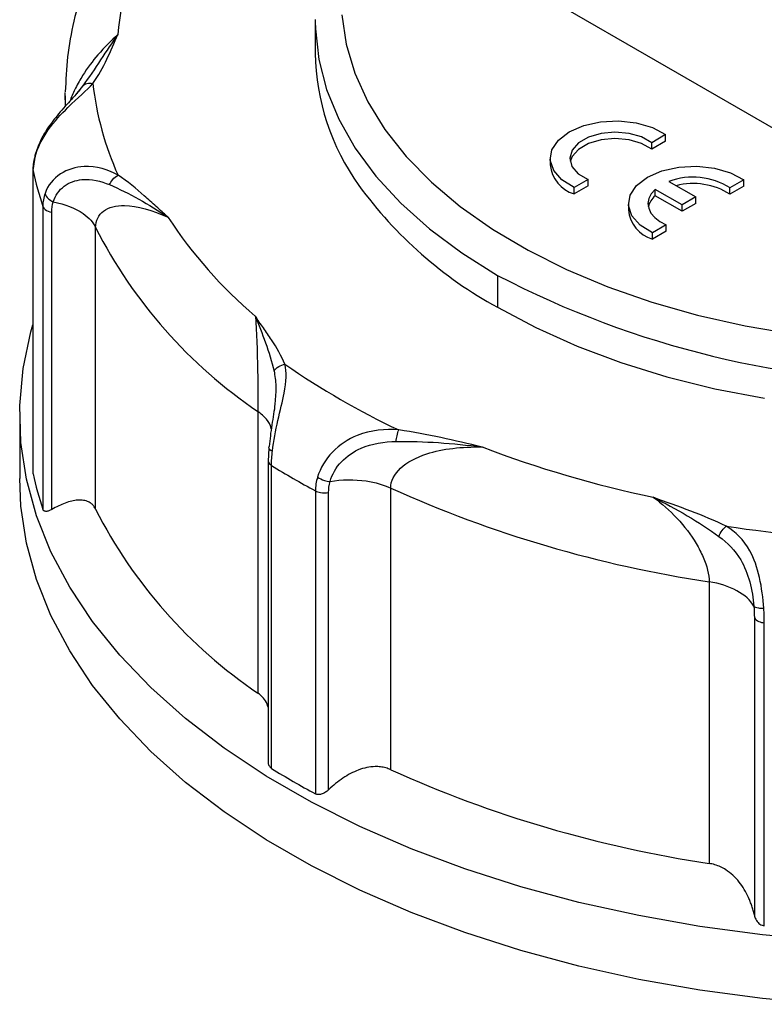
# Model space of a CAD drawing. Header units: inches. Extents: x 0 to 22, y 0 to 17.
# Tile 5 of 8: x 14.4 to 15.5, y 13.4 to 14.9. Entities that reach past the tile are written whole.
import ezdxf

# ---------------------------------------------------------------- set-up
doc = ezdxf.new("R2010")
doc.units = ezdxf.units.IN
doc.header["$LTSCALE"] = 2
doc.header["$MEASUREMENT"] = 0

msp = doc.modelspace()

# ---------------------------------------------------------------- linework, layer by layer
for p, q in [((15.8577, 14.5768), (15.1478, 14.9866)), ((14.8541, 14.9212), (14.8541, 14.9183)), ((14.8541, 14.9183), (14.8541, 14.8701)), ((14.5023, 14.8203), (14.4918, 14.8071)), ((14.4761, 14.8058), (14.4761, 14.7897)), ((14.4763, 14.7925), (14.4761, 14.8058)), ((15.384, 14.747), (15.363, 14.7348)), ((15.384, 14.7373), (15.384, 14.747)), ((15.384, 14.7373), (15.363, 14.7252)), ((15.363, 14.7252), (15.363, 14.7348)), ((14.4307, 14.7165), (14.4277, 14.6959)), ((15.2094, 14.711), (15.2094, 14.7014)), ((14.4273, 14.6936), (14.4273, 14.2354)), ((14.4275, 14.2341), (14.4275, 14.6922)), ((15.2666, 14.6792), (15.2456, 14.667)), ((15.2666, 14.6695), (15.2456, 14.6574)), ((15.2456, 14.6574), (15.2456, 14.667)), ((15.2666, 14.6695), (15.2666, 14.6792)), ((15.389, 14.6762), (15.4296, 14.6528)), ((15.5024, 14.6787), (15.4813, 14.6665)), ((15.5024, 14.669), (15.4813, 14.6569)), ((15.4813, 14.6569), (15.4813, 14.6665)), ((15.5024, 14.669), (15.5024, 14.6787)), ((15.4088, 14.6407), (15.3681, 14.6642)), ((15.3681, 14.6545), (15.3681, 14.6642)), ((15.4088, 14.6311), (15.3681, 14.6545)), ((15.4296, 14.6528), (15.4088, 14.6407)), ((15.4296, 14.6431), (15.4296, 14.6528)), ((14.4422, 14.6386), (14.4422, 14.1805)), ((15.3277, 14.6427), (15.3277, 14.6331)), ((15.4296, 14.6431), (15.4088, 14.6311)), ((15.4088, 14.6311), (15.4088, 14.6407)), ((14.4558, 14.1803), (14.4558, 14.6299)), ((14.5221, 14.1805), (14.5221, 14.6065)), ((15.3849, 14.6109), (15.3639, 14.5987)), ((15.3849, 14.6012), (15.3849, 14.6109)), ((15.3849, 14.6012), (15.3639, 14.5891)), ((15.3639, 14.5891), (15.3639, 14.5987)), ((15.1297, 14.5342), (15.1297, 14.486)), ((14.4072, 14.3236), (14.4072, 14.2272)), ((14.7675, 14.3285), (14.7675, 13.9026)), ((14.7838, 14.2731), (14.7828, 14.2534)), ((14.7827, 14.2545), (14.7827, 13.8008)), ((14.788, 13.7887), (14.788, 14.2468)), ((14.8545, 14.2084), (14.8545, 13.7503)), ((14.8743, 13.7564), (14.8743, 14.206)), ((14.9682, 13.7867), (14.9682, 14.2126)), ((15.4497, 14.071), (15.4497, 13.6451)), ((15.5181, 14.0166), (15.5181, 13.567)), ((15.5332, 13.5507), (15.5332, 14.0088))]:
    msp.add_line(p, q)
at = {"flags": 128}
for points in [[(14.8943, 14.9282), (14.9009, 14.8838), (14.9141, 14.8399), (14.9337, 14.7967), (14.9596, 14.7548), (14.9917, 14.7142), (15.0297, 14.6754), (15.0733, 14.6386), (15.1222, 14.6041), (15.176, 14.5721), (15.2343, 14.5429), (15.2968, 14.5167), (15.3629, 14.4937), (15.4322, 14.474), (15.5042, 14.4578), (15.5783, 14.4453)], [(14.8541, 14.9183), (14.8543, 14.9068), (14.8594, 14.8608), (14.8712, 14.8152), (14.8897, 14.7703), (14.9147, 14.7265), (14.946, 14.6841), (14.9835, 14.6434), (15.0268, 14.6047), (15.0756, 14.5682), (15.1297, 14.5342)], [(14.4761, 14.8058), (14.4761, 14.8076), (14.4762, 14.8109)], [(15.2456, 14.667), (15.227, 14.6786), (15.2147, 14.6927), (15.2095, 14.7082), (15.212, 14.7239), (15.2218, 14.7386), (15.2382, 14.7512), (15.2601, 14.7607), (15.2856, 14.7664), (15.3128, 14.7678), (15.3396, 14.7648), (15.364, 14.7577), (15.384, 14.747)], [(15.363, 14.7348), (15.3477, 14.7435), (15.3286, 14.749), (15.3074, 14.7508), (15.2863, 14.7488), (15.2673, 14.7432), (15.2522, 14.7344), (15.2424, 14.7235), (15.2389, 14.7113), (15.2421, 14.6991), (15.2517, 14.688), (15.2666, 14.6792)], [(15.363, 14.7252), (15.3477, 14.7338), (15.3286, 14.7393), (15.3074, 14.7412), (15.2863, 14.7392), (15.2673, 14.7335), (15.2522, 14.7248), (15.2424, 14.7138), (15.2395, 14.7062)], [(15.3639, 14.5987), (15.3453, 14.6103), (15.333, 14.6244), (15.3279, 14.6399), (15.3303, 14.6556), (15.3401, 14.6703), (15.3566, 14.6829), (15.3784, 14.6924), (15.4039, 14.6981), (15.4311, 14.6995), (15.4579, 14.6965), (15.4823, 14.6894), (15.5024, 14.6787)], [(15.3681, 14.6642), (15.3622, 14.6576), (15.3586, 14.6504), (15.3573, 14.643), (15.3584, 14.6356), (15.3618, 14.6285), (15.3676, 14.6218), (15.3753, 14.6159), (15.3849, 14.6109)], [(15.1297, 14.486), (15.1878, 14.4552), (15.2502, 14.4273), (15.3164, 14.4024), (15.386, 14.3809), (15.4585, 14.3629), (15.5333, 14.3484)], [(15.6259, 13.5284), (15.5302, 13.5372), (15.4358, 13.5498), (15.3432, 13.5661), (15.2528, 13.5861), (15.165, 13.6098), (15.0803, 13.6369), (14.999, 13.6673), (14.9217, 13.701), (14.8485, 13.7377), (14.7801, 13.7772), (14.7165, 13.8194), (14.6582, 13.8641), (14.6054, 13.911), (14.5585, 13.9599), (14.5175, 14.0106), (14.4828, 14.0628), (14.4545, 14.1163), (14.4327, 14.1707), (14.4176, 14.226), (14.4091, 14.2817), (14.4074, 14.3376), (14.4125, 14.3934), (14.4243, 14.4489), (14.4273, 14.4595)], [(15.6259, 13.432), (15.5302, 13.4407), (15.4358, 13.4533), (15.3432, 13.4697), (15.2528, 13.4897), (15.165, 13.5133), (15.0803, 13.5404), (14.999, 13.5709), (14.9217, 13.6046), (14.8485, 13.6412), (14.7801, 13.6808), (14.7165, 13.723), (14.6582, 13.7676), (14.6054, 13.8145), (14.5585, 13.8635), (14.5175, 13.9141), (14.4828, 13.9663), (14.4545, 14.0198), (14.4327, 14.0743), (14.4176, 14.1295), (14.4091, 14.1852), (14.4072, 14.2272)]]:
    msp.add_lwpolyline(points, dxfattribs=at)
for centre, radius, start, end in [((15.0016, 14.8653), 0.447, 153.5833, 175.7324), ((15.2065, 14.8757), 0.3525, 180.9062, 215.6315), ((14.9752, 14.8753), 0.4601, 186.3512, 204.333), ((15.2603, 14.7064), 0.0512, 185.5992, 253.2002), ((14.9101, 14.7958), 0.4936, 192.1161, 198.5682), ((15.4255, 14.5791), 0.1037, 57.4381, 110.5916), ((15.4344, 15.044), 0.6358, 215.9971, 241.36), ((15.4257, 14.5698), 0.1033, 57.4435, 104.424), ((15.3877, 14.6308), 0.0308, 129.5311, 166.5841), ((15.2129, 15.0021), 0.6945, 213.1842, 229.6803), ((15.3787, 14.6381), 0.0512, 185.5992, 253.2002), ((15.1821, 14.9417), 0.7403, 206.9308, 235.9337), ((15.795, 15.812), 1.4406, 242.4932, 297.5068), ((15.4948, 15.3902), 1.205, 235.2759, 244.7295), ((15.7188, 15.8785), 1.7167, 249.1032, 258.115), ((14.9101, 14.3377), 0.4936, 192.1161, 198.5682), ((15.4704, 15.3521), 1.299, 238.3104, 241.695), ((15.7166, 15.8675), 1.8162, 245.6676, 261.5507), ((15.1821, 14.5158), 0.7403, 206.9308, 235.9337), ((15.792, 16.2902), 2.1586, 261.5725, 267.9791), ((15.4704, 14.894), 1.299, 238.3104, 241.695), ((15.7166, 15.4416), 1.8162, 245.6676, 261.5507)]:
    msp.add_arc(centre, radius, start, end)
for points, knots in [([(14.5662, 15.0973), (14.562, 15.0908), (14.5471, 15.0674), (14.5255, 15.0259), (14.5037, 14.9728), (14.4883, 14.919), (14.4784, 14.8652), (14.4769, 14.8293), (14.4762, 14.8116)], [0, 0, 0, 0, 0.073322, 0.262508, 0.4503, 0.636257, 0.820543, 1, 1, 1, 1]), ([(14.5558, 14.8985), (14.5457, 14.889), (14.5275, 14.8718), (14.5056, 14.8426), (14.4921, 14.8186), (14.4856, 14.8052), (14.4838, 14.7986), (14.4837, 14.7982)], [0, 0, 0, 0, 0.3879241, 0.693697, 0.8511032, 0.9900285, 1, 1, 1, 1]), ([(14.5558, 14.8985), (14.5558, 14.8985), (14.5558, 14.8985), (14.5381, 14.8745), (14.5215, 14.8464), (14.5023, 14.8203)], [-3.401708, -3.401708, -3.401708, -3.401708, -3.396039, -3.396039, 0, 0, 0, 0]), ([(14.498, 14.8146), (14.494, 14.81), (14.4852, 14.7997), (14.4669, 14.7799), (14.45, 14.7583), (14.4373, 14.7367), (14.4328, 14.723), (14.4303, 14.7156)], [0, 0, 0, 0, 0.200594, 0.445114, 0.661608, 0.814671, 1, 1, 1, 1]), ([(14.4304, 14.7133), (14.4341, 14.7272), (14.4488, 14.7556), (14.486, 14.7952), (14.5083, 14.8141), (14.5179, 14.8244)], [-3.433497, -3.433497, -3.433497, -3.433497, -2.452498, -1.471499, 0, 0, 0, 0]), ([(14.4309, 14.7165), (14.4306, 14.7162), (14.4299, 14.7153), (14.4302, 14.7141), (14.4304, 14.7133)], [0, 0, 0, 0, 0.322823, 1, 1, 1, 1]), ([(14.4279, 14.6959), (14.4277, 14.6957), (14.4271, 14.6945), (14.4273, 14.6932), (14.4275, 14.6922)], [0, 0, 0, 0, 0.17482, 1, 1, 1, 1]), ([(14.556, 14.6857), (14.5413, 14.6939), (14.5111, 14.7036), (14.4666, 14.6909), (14.4498, 14.6703), (14.4455, 14.6582)], [0, 0, 0, 0, 1.471499, 2.452498, 3.433497, 3.433497, 3.433497, 3.433497]), ([(14.458, 14.6455), (14.4609, 14.6551), (14.4729, 14.6716), (14.5059, 14.6829), (14.5302, 14.6769), (14.5431, 14.6714)], [0, 0, 0, 0, 0.980999, 1.961998, 3.433497, 3.433497, 3.433497, 3.433497]), ([(14.5431, 14.6714), (14.5443, 14.674), (14.5479, 14.68), (14.553, 14.6843), (14.556, 14.6857)], [0, 0, 0, 0, 0.428571, 1, 1, 1, 1]), ([(14.6317, 14.622), (14.6317, 14.622), (14.6316, 14.6221), (14.6316, 14.6221), (14.6316, 14.6221), (14.6315, 14.6222), (14.6315, 14.6222), (14.6313, 14.6224), (14.631, 14.6227), (14.6303, 14.6233), (14.629, 14.6245), (14.6264, 14.6268), (14.6211, 14.6316), (14.6107, 14.6412), (14.5899, 14.6602), (14.5706, 14.676), (14.556, 14.6857)], [0, 0, 0, 0, 0.000488, 0.000488, 0.000977, 0.000977, 0.001953, 0.003906, 0.007812, 0.015625, 0.03125, 0.0625, 0.125, 0.25, 0.5, 1, 1, 1, 1]), ([(14.5431, 14.6714), (14.573, 14.6587), (14.6019, 14.6417), (14.6316, 14.6221), (14.6317, 14.622), (14.6317, 14.622)], [-0.002233, -0.002233, -0.002233, -0.002233, 3.393807, 3.393807, 3.39604, 3.39604, 3.39604, 3.39604]), ([(14.4455, 14.6582), (14.4461, 14.6555), (14.4494, 14.6505), (14.4553, 14.6468), (14.458, 14.6455)], [0, 0, 0, 0, 0.571429, 1, 1, 1, 1]), ([(14.4422, 14.6386), (14.4428, 14.6369), (14.4458, 14.633), (14.4519, 14.6306), (14.4558, 14.6299)], [0, 0, 0, 0, 0.428571, 1, 1, 1, 1]), ([(14.458, 14.6455), (14.4756, 14.6422), (14.5033, 14.6312), (14.5185, 14.6142), (14.5221, 14.6065)], [0, 0, 0, 0, 0.5491585, 0.9610274, 0.9610274, 0.9610274, 0.9610274]), ([(14.5221, 14.6065), (14.5221, 14.617), (14.5308, 14.6346), (14.5696, 14.6438), (14.6079, 14.633), (14.6317, 14.622)], [-7.772316, -7.772316, -7.772316, -7.772316, -5.551654, -3.330992, 0, 0, 0, 0]), ([(14.8084, 14.3998), (14.8032, 14.4124), (14.7923, 14.4307), (14.7778, 14.4517), (14.7716, 14.4606), (14.7675, 14.4666), (14.7656, 14.4696), (14.7636, 14.4726)], [0, 0, 0, 0, 0.5, 0.75, 0.875, 0.875, 1, 1, 1, 1]), ([(14.7636, 14.4726), (14.7654, 14.4492), (14.7668, 14.4126), (14.7674, 14.3596), (14.7675, 14.3391), (14.7675, 14.3285)], [18.502111, 18.502111, 18.502111, 18.502111, 22.943805, 24.054229, 26.275076, 26.275076, 26.275076, 26.275076]), ([(14.7636, 14.4726), (14.7636, 14.4726), (14.7636, 14.4726), (14.7733, 14.4475), (14.7853, 14.4181), (14.7918, 14.3896)], [-3.401741, -3.401741, -3.401741, -3.401741, -3.39604, -3.39604, 0, 0, 0, 0]), ([(14.7893, 14.2687), (14.791, 14.2836), (14.7975, 14.316), (14.8101, 14.3649), (14.8111, 14.3882), (14.8084, 14.3998)], [-3.433497, -3.433497, -3.433497, -3.433497, -2.452498, -1.471499, 0, 0, 0, 0]), ([(14.7918, 14.3896), (14.7931, 14.3823), (14.7956, 14.3679), (14.7939, 14.3497), (14.7931, 14.3409)], [0, 0, 0, 0, 0.515615, 1, 1, 1, 1]), ([(14.7931, 14.3409), (14.7931, 14.3404), (14.7925, 14.3307), (14.7891, 14.3132), (14.7861, 14.2915), (14.7851, 14.2809), (14.7845, 14.2756)], [0, 0, 0, 0, 0.028058, 0.508322, 0.753468, 1, 1, 1, 1]), ([(14.7877, 14.3021), (14.7876, 14.3025), (14.7872, 14.3076), (14.781, 14.317), (14.772, 14.3247), (14.7675, 14.3285)], [0, 0, 0, 0, 0.04244, 0.52122, 1, 1, 1, 1]), ([(14.9804, 14.3005), (14.9602, 14.3021), (14.9237, 14.2993), (14.8777, 14.2696), (14.8616, 14.2428), (14.8576, 14.2293)], [0, 0, 0, 0, 1.471499, 2.452498, 3.433497, 3.433497, 3.433497, 3.433497]), ([(14.9765, 14.283), (14.9768, 14.2859), (14.9779, 14.2928), (14.9795, 14.2983), (14.9804, 14.3005)], [0, 0, 0, 0, 0.428571, 1, 1, 1, 1]), ([(14.8766, 14.2225), (14.8795, 14.2332), (14.8916, 14.2541), (14.9277, 14.2784), (14.9584, 14.2827), (14.9765, 14.283)], [0, 0, 0, 0, 0.980999, 1.961998, 3.433497, 3.433497, 3.433497, 3.433497]), ([(14.9765, 14.283), (15.0181, 14.2838), (15.0624, 14.2805), (15.1063, 14.2747), (15.1064, 14.2747), (15.1065, 14.2747)], [-0.005173, -0.005173, -0.005173, -0.005173, 3.390868, 3.390868, 3.39604, 3.39604, 3.39604, 3.39604]), ([(14.7845, 14.2756), (14.7841, 14.2751), (14.7834, 14.2743), (14.7838, 14.2734), (14.784, 14.2731)], [0, 0, 0, 0, 0.675838, 1, 1, 1, 1]), ([(14.784, 14.2731), (14.784, 14.2728), (14.7842, 14.2719), (14.786, 14.2703), (14.7882, 14.2692), (14.7893, 14.2687)], [0, 0, 0, 0, 0.20644, 0.603078, 1, 1, 1, 1]), ([(14.9682, 14.2126), (14.9682, 14.2232), (14.979, 14.2444), (15.0275, 14.2699), (15.076, 14.2754), (15.1065, 14.2747)], [-7.772965, -7.772965, -7.772965, -7.772965, -5.552118, -3.331271, 0, 0, 0, 0]), ([(14.783, 14.2534), (14.783, 14.253), (14.7831, 14.2515), (14.7847, 14.2492), (14.7869, 14.2476), (14.788, 14.2468)], [0, 0, 0, 0, 0.166026, 0.583013, 1, 1, 1, 1]), ([(14.8576, 14.2293), (14.8604, 14.2272), (14.8668, 14.224), (14.8738, 14.2227), (14.8766, 14.2225)], [0, 0, 0, 0, 0.571429, 1, 1, 1, 1]), ([(14.8766, 14.2225), (14.8942, 14.2257), (14.9278, 14.2262), (14.9574, 14.2176), (14.9682, 14.2126)], [0, 0, 0, 0, 0.5491585, 0.9610274, 0.9610274, 0.9610274, 0.9610274]), ([(14.8545, 14.2084), (14.8567, 14.2072), (14.863, 14.2051), (14.8705, 14.2052), (14.8743, 14.206)], [0, 0, 0, 0, 0.428571, 1, 1, 1, 1]), ([(14.5221, 14.1805), (14.5217, 14.1814), (14.5209, 14.183), (14.5193, 14.1852), (14.5176, 14.1872), (14.5157, 14.189), (14.5136, 14.1905), (14.5099, 14.1926), (14.5038, 14.1944), (14.4951, 14.1946), (14.4858, 14.1931), (14.4762, 14.1901), (14.4661, 14.1859), (14.4593, 14.1822), (14.4558, 14.1803)], [0, 0, 0, 0, 0.040761, 0.081416, 0.122173, 0.163241, 0.204822, 0.247112, 0.370953, 0.500787, 0.621153, 0.747073, 0.871305, 1, 1, 1, 1]), ([(15.3653, 14.1986), (15.3906, 14.1802), (15.4201, 14.1494), (15.4449, 14.1012), (15.4497, 14.0816), (15.4497, 14.071)], [19.889655, 19.889655, 19.889655, 19.889655, 24.330979, 25.441309, 27.661971, 27.661971, 27.661971, 27.661971]), ([(15.3653, 14.1986), (15.3653, 14.1985), (15.3654, 14.1985), (15.3994, 14.1814), (15.4348, 14.1612), (15.4646, 14.1395)], [-3.401696, -3.401696, -3.401696, -3.401696, -3.396039, -3.396039, 0, 0, 0, 0]), ([(14.4558, 14.1803), (14.455, 14.1798), (14.4535, 14.179), (14.4513, 14.1781), (14.4493, 14.1775), (14.4474, 14.1773), (14.4456, 14.1774), (14.4441, 14.1779), (14.4429, 14.1789), (14.4424, 14.18), (14.4422, 14.1805)], [0, 0, 0, 0, 0.133338, 0.260345, 0.382594, 0.501852, 0.631123, 0.754354, 0.878451, 1, 1, 1, 1]), ([(15.5324, 14.0308), (15.5314, 14.0458), (15.5272, 14.0786), (15.5103, 14.1268), (15.4897, 14.1464), (15.4756, 14.1548)], [-3.433497, -3.433497, -3.433497, -3.433497, -2.452498, -1.471499, 0, 0, 0, 0]), ([(15.4646, 14.1395), (15.4774, 14.1301), (15.4964, 14.1111), (15.5123, 14.0715), (15.5164, 14.0458), (15.5174, 14.034)], [-3.433497, -3.433497, -3.433497, -3.433497, -1.961998, -0.980999, 0, 0, 0, 0]), ([(15.5174, 14.034), (15.5123, 14.0429), (15.5034, 14.051), (15.4798, 14.0638), (15.4653, 14.0686), (15.4497, 14.071)], [0, 0, 0, 0, 0.5, 0.5, 1, 1, 1, 1]), ([(15.5174, 14.034), (15.5186, 14.0328), (15.5228, 14.0311), (15.5295, 14.0307), (15.5324, 14.0308)], [0, 0, 0, 0, 0.571429, 1, 1, 1, 1]), ([(15.5181, 14.0166), (15.5193, 14.0144), (15.5235, 14.0108), (15.5302, 14.0091), (15.5332, 14.0088)], [0, 0, 0, 0, 0.571429, 1, 1, 1, 1]), ([(14.7827, 13.8815), (14.7823, 13.8829), (14.78, 13.8921), (14.7732, 13.8978), (14.7675, 13.9026)], [0, 0, 0, 0, 0.150763, 1, 1, 1, 1]), ([(14.7828, 13.8008), (14.7828, 13.7996), (14.7828, 13.7964), (14.7843, 13.7918), (14.7868, 13.7897), (14.788, 13.7887)], [0, 0, 0, 0, 0.243923, 0.637479, 1, 1, 1, 1]), ([(14.9682, 13.7867), (14.967, 13.7872), (14.9646, 13.7883), (14.9608, 13.7895), (14.9569, 13.7904), (14.9529, 13.7911), (14.9488, 13.7914), (14.9419, 13.7915), (14.9319, 13.7903), (14.9195, 13.7866), (14.9073, 13.781), (14.8959, 13.7741), (14.8847, 13.7659), (14.8778, 13.7596), (14.8743, 13.7564)], [0, 0, 0, 0, 0.040761, 0.081416, 0.122173, 0.163241, 0.204822, 0.247112, 0.370953, 0.500787, 0.621153, 0.747073, 0.871305, 1, 1, 1, 1]), ([(14.8743, 13.7564), (14.8735, 13.7556), (14.872, 13.7542), (14.8696, 13.7525), (14.8671, 13.7511), (14.8646, 13.75), (14.8619, 13.7492), (14.8593, 13.749), (14.8567, 13.7493), (14.8552, 13.75), (14.8545, 13.7503)], [0, 0, 0, 0, 0.133338, 0.260345, 0.382594, 0.501852, 0.631123, 0.754354, 0.878451, 1, 1, 1, 1]), ([(15.5181, 13.567), (15.5175, 13.5693), (15.5164, 13.5739), (15.5143, 13.5807), (15.512, 13.5872), (15.5084, 13.5957), (15.5032, 13.6058), (15.4954, 13.6172), (15.4862, 13.6273), (15.4763, 13.6349), (15.467, 13.64), (15.4585, 13.6433), (15.4526, 13.6445), (15.4497, 13.6451)], [0, 0, 0, 0, 0.064995, 0.128729, 0.191351, 0.253017, 0.378927, 0.499318, 0.629143, 0.753008, 0.836835, 0.918619, 1, 1, 1, 1]), ([(15.5181, 13.567), (15.5184, 13.5659), (15.5189, 13.5638), (15.5201, 13.561), (15.5215, 13.5585), (15.5228, 13.5568), (15.5244, 13.5549), (15.5265, 13.5531), (15.5297, 13.5513), (15.532, 13.5509), (15.5332, 13.5507)], [0, 0, 0, 0, 0.140953, 0.271371, 0.391578, 0.501988, 0.541448, 0.703451, 0.855019, 1, 1, 1, 1])]:
    msp.add_open_spline(points, degree=3, knots=knots)
for points in [[(14.5179, 14.8244), (14.5352, 14.8482), (14.5444, 14.8736), (14.5558, 14.8985)], [(14.5023, 14.8203), (14.5055, 14.8243), (14.5116, 14.826), (14.5179, 14.8244)], [(14.4275, 14.6922), (14.4275, 14.6989), (14.4285, 14.7061), (14.4304, 14.7133)], [(14.4455, 14.6582), (14.4433, 14.6521), (14.4422, 14.6454), (14.4422, 14.6386)], [(14.4558, 14.6299), (14.4558, 14.6353), (14.4565, 14.6406), (14.458, 14.6455)], [(14.7918, 14.3896), (14.7952, 14.3949), (14.8017, 14.3989), (14.8084, 14.3998)], [(15.1065, 14.2747), (15.0649, 14.284), (15.0238, 14.2946), (14.9804, 14.3005)], [(14.788, 14.2468), (14.788, 14.2535), (14.7885, 14.261), (14.7893, 14.2687)], [(14.8576, 14.2293), (14.8555, 14.2223), (14.8545, 14.2152), (14.8545, 14.2084)], [(14.8743, 14.206), (14.8743, 14.2114), (14.8751, 14.217), (14.8766, 14.2225)], [(15.4756, 14.1548), (15.4418, 14.1717), (15.4028, 14.1846), (15.3653, 14.1986)], [(15.4646, 14.1395), (15.4668, 14.1458), (15.4712, 14.1519), (15.4756, 14.1548)], [(15.5174, 14.034), (15.5179, 14.0279), (15.5181, 14.022), (15.5181, 14.0166)], [(15.5332, 14.0088), (15.5332, 14.0155), (15.5329, 14.023), (15.5324, 14.0308)]]:
    msp.add_open_spline(points, degree=3)

doc.saveas('drawing.dxf')
